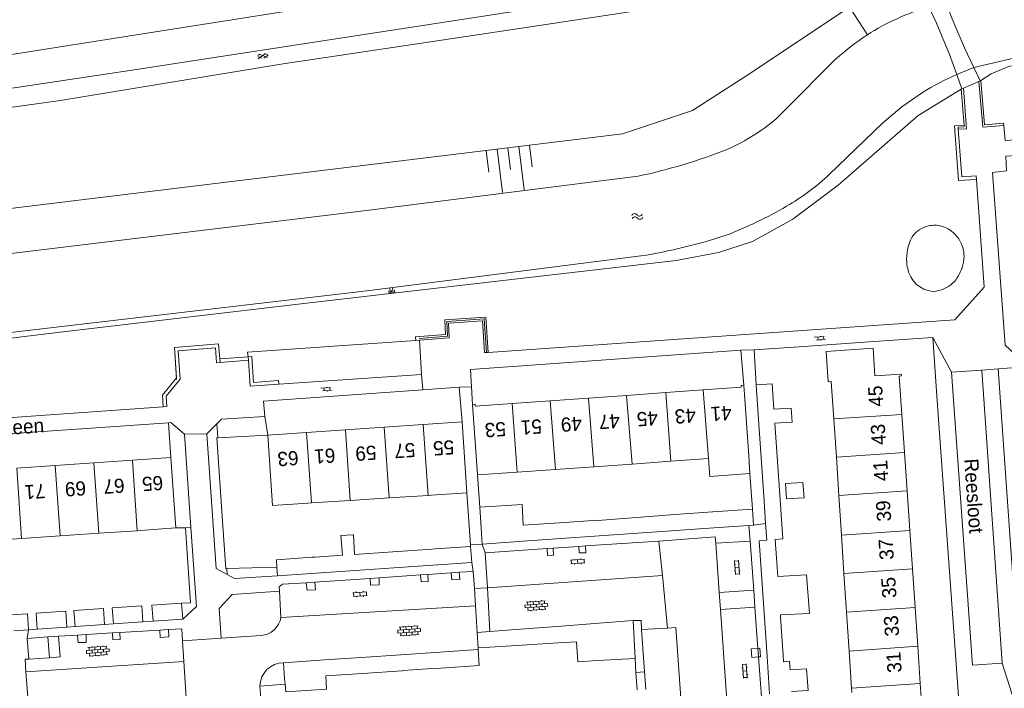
# Model space of a CAD drawing. Extents: x 99476 to 102828, y 406437 to 407931.
# Tile 38 of 162: x 99820 to 99959, y 407166 to 407260. Entities that reach past the tile are written whole.
import ezdxf

# ---------------------------------------------------------------- set-up
doc = ezdxf.new("R2010")
doc.units = 0
doc.header["$MEASUREMENT"] = 0
for name, color, linetype, lineweight in [('BG_bijgebouw', 253, 'Continuous', 0), ('BG_dakoverstek', 253, 'Continuous', 13), ('BG_dakoverstek bijgebouw', 253, 'Continuous', 0), ('BG_gesloten verharding', 253, 'Continuous', 0), ('BG_heg haag', 253, 'Continuous', 0), ('BG_hek', 253, 'Continuous', 0), ('BG_hoofdgebouw', 253, 'Continuous', 13), ('BG_huisnummer', 253, 'Continuous', 0), ('BG_insteek sloot', 253, 'Continuous', 0), ('BG_kant sloot', 253, 'Continuous', 0), ('BG_kant verharding', 253, 'Continuous', 0), ('BG_kunstwerk', 253, 'Continuous', 0), ('BG_open verharding', 253, 'Continuous', 0), ('BG_raster', 253, 'Continuous', 0), ('BG_schutting', 253, 'Continuous', 0), ('BG_straatnaam', 253, 'Continuous', 0), ('BG_taludsymbool', 253, 'Continuous', 0), ('BG_tussenmuur', 253, 'Continuous', 0), ('BG_vlakafsluiter', 253, 'Continuous', 0), ('BG_watersymbool', 253, 'Continuous', 0)]:
    doc.layers.add(name, color=color, linetype=linetype, lineweight=lineweight)
doc.styles.add('Style-WORKING', font='WORKING.shx')

# ---------------------------------------------------------------- blocks, each defined once
blk = doc.blocks.new('S01GV2')
at = {"layer": 'BG_gesloten verharding', "linetype": 'Continuous', "lineweight": 0}
for p, q in [((-0.011625, -0.500414), (0.648313, 0.582897)), ((0.006945, 0.298967), (0.268018, 0.727007)), ((0.618374, -0.705844), (0.009489, 0.408468)), ((0.63697, 0.094645), (0.291267, 0.726467)), ((0.172792, -0.724773), (-0.009122, -0.392669)), ((0.31767, -0.728139), (0.629741, -0.216538))]:
    blk.add_line(p, q, dxfattribs=at)
blk = doc.blocks.new('S02OV2')
at = {"layer": 'BG_open verharding', "linetype": 'Continuous', "lineweight": 0}
for p, q in [((0.052866, 0.482148), (0.183301, 0.482148)), ((0.183301, -1.01785), (0.183301, 0.982147)), ((0.183301, 0.895191), (0.705039, 0.895191)), ((0.705039, -1.01785), (0.705039, 0.982147)), ((0.705039, 0.43867), (0.835473, 0.43867)), ((0.052866, -0.517416), (0.183301, -0.517416)), ((0.183301, -0.017851), (0.705039, -0.017851)), ((0.183301, -0.930894), (0.705039, -0.930894)), ((0.705039, -0.473938), (0.835473, -0.473938))]:
    blk.add_line(p, q, dxfattribs=at)
blk = doc.blocks.new('S02OV6')
at = {"layer": 'BG_open verharding', "linetype": 'Continuous', "lineweight": 0}
for p, q in [((0, 0.20784), (1.371449, 0.20784)), ((0.085505, 0.20784), (0.085505, 0.268177)), ((0.485, -0.192), (0.486, 0.207)), ((0.885505, 0.20784), (0.885505, 0.31106)), ((1.285, -0.193), (1.285, 0.207)), ((0.268333, -0.19216), (1.549656, -0.19216)), ((0.885505, -0.32925), (0.885505, -0.19216))]:
    blk.add_line(p, q, dxfattribs=at)
blk = doc.blocks.new('S02OV4')
at = {"layer": 'BG_open verharding', "linetype": 'Continuous', "lineweight": 0}
for p, q in [((0, -0.200092), (0, 0.200092)), ((0, 0.2), (3.201, 0.2)), ((0.214, 0.6), (2.9, 0.6)), ((0.4, 0.199), (0.4, 0.6)), ((0.8, 0.6), (0.8, 0.7)), ((0.8, -0.2), (0.8, 0.2)), ((1.2, 0.2), (1.2, 0.6)), ((1.6, 0.6), (1.6, 0.7)), ((1.6, -0.2), (1.6, 0.2)), ((2, 0.199), (2, 0.6)), ((2.4, 0.6), (2.4, 0.7)), ((2.4, -0.2), (2.4, 0.2)), ((2.8, 0.2), (2.8, 0.6)), ((3.2, -0.199908), (3.2, 0.200092)), ((0, -0.2), (3.2, -0.199)), ((0.31, -0.6), (2.9, -0.6)), ((0.4, -0.6), (0.399, -0.2)), ((0.8, -0.7), (0.8, -0.6)), ((1.2, -0.6), (1.2, -0.2)), ((1.6, -0.7), (1.6, -0.6)), ((2, -0.6), (1.999, -0.2)), ((2.4, -0.7), (2.4, -0.6)), ((2.8, -0.6), (2.8, -0.2))]:
    blk.add_line(p, q, dxfattribs=at)
blk = doc.blocks.new('WATERS')
at = {"layer": 'BG_watersymbool', "linetype": 'Continuous', "lineweight": 0}
for centre, start, end in [((-0.375, 0.25), 28.07249, 151.92751), ((-0.375, -0.2), 28.07249, 151.92751), ((0.375, 0.65), 208.07249, 331.92751), ((0.375, 0.2), 208.07249, 331.92751)]:
    blk.add_arc(centre, 0.425, start, end, dxfattribs=at)
blk = doc.blocks.new('S04')
at = {"layer": 'BG_taludsymbool', "linetype": 'Continuous', "lineweight": 0}
for p, q in [((-0.5, 0), (-0.5, -0.5)), ((-0.25, 0), (-0.25, -1)), ((0, 0), (0, -0.5)), ((0.25, 0), (0.25, -1)), ((0.5, 0), (0.5, -0.5))]:
    blk.add_line(p, q, dxfattribs=at)

msp = doc.modelspace()

# ---------------------------------------------------------------- linework, layer by layer
at = {"layer": 'BG_bijgebouw', "linetype": 'Continuous', "lineweight": 0}
for p, q in [((99924.271, 407203.238), (99923.89, 407208.778)), ((99924.643, 407197.835), (99924.271, 407203.238)), ((99926.539, 407203.395), (99926.906, 407197.99)), ((99925.014, 407192.432), (99924.643, 407197.835)), ((99926.906, 407197.99), (99927.272, 407192.587)), ((99925.233, 407189.254), (99925.014, 407192.432)), ((99927.272, 407192.587), (99927.647, 407187.066)), ((99912.433, 407190.482), (99907.029, 407190.101)), ((99915.751, 407190.716), (99912.433, 407190.482)), ((99923.364, 407191.252), (99917.781, 407190.859)), ((99923.521, 407189.008), (99923.364, 407191.252)), ((99896.194, 407189.339), (99891.082, 407188.98)), ((99907.029, 407190.101), (99901.59, 407189.638)), ((99917.924, 407188.614), (99922.851, 407188.961)), ((99922.851, 407188.961), (99923.521, 407189.008)), ((99925.398, 407186.86), (99925.233, 407189.254)), ((99896.366, 407187.097), (99901.754, 407187.476)), ((99901.754, 407187.476), (99907.213, 407187.86)), ((99907.213, 407187.86), (99912.595, 407188.239)), ((99912.595, 407188.239), (99917.924, 407188.614)), ((99885.292, 407186.318), (99890.99, 407186.719)), ((99890.99, 407186.719), (99896.366, 407187.097)), ((99861.739, 407184.495), (99865.599, 407184.758)), ((99867.265, 407184.871), (99872.696, 407185.241)), ((99872.696, 407185.241), (99878.166, 407185.614)), ((99878.166, 407185.614), (99878.672, 407185.649)), ((99878.672, 407185.649), (99883.657, 407185.986)), ((99883.657, 407185.986), (99883.81, 407183.722)), ((99861.27, 407184.463), (99861.739, 407184.495)), ((99878.319, 407183.349), (99872.851, 407182.98)), ((99926.761, 407184.389), (99926.94, 407181.761)), ((99856.441, 407181.872), (99856.359, 407183.095)), ((99861.893, 407182.24), (99856.441, 407181.872)), ((99867.372, 407182.61), (99861.893, 407182.24)), ((99872.851, 407182.98), (99867.372, 407182.61)), ((99925.055, 407175.931), (99924.681, 407181.366)), ((99842.88, 407178.01), (99843.07, 407175.73)), ((99817.37, 407176.27), (99821.2, 407176.51)), ((99821.34, 407174.25), (99821.2, 407176.51)), ((99822.42, 407176.61), (99826.58, 407176.89)), ((99822.57, 407174.35), (99822.42, 407176.61)), ((99826.58, 407176.89), (99826.73, 407174.63)), ((99827.74, 407176.97), (99831.91, 407177.24)), ((99827.9, 407174.7), (99827.74, 407176.97)), ((99831.91, 407177.24), (99832.07, 407175)), ((99833.14, 407177.33), (99837.31, 407177.61)), ((99833.3, 407175.07), (99833.14, 407177.33)), ((99837.31, 407177.61), (99837.46, 407175.36)), ((99832.07, 407175), (99827.9, 407174.7)), ((99837.46, 407175.36), (99833.3, 407175.07)), ((99843.07, 407175.73), (99838.9, 407175.45)), ((99895.846, 407174.731), (99901.175, 407175.138)), ((99901.175, 407175.138), (99906.57, 407175.55)), ((99906.57, 407175.55), (99906.825, 407170.191)), ((99925.431, 407170.461), (99925.055, 407175.931)), ((99927.696, 407170.616), (99927.325, 407176.088)), ((99819.284, 407174.116), (99821.34, 407174.25)), ((99826.73, 407174.63), (99822.57, 407174.35)), ((99884.565, 407173.87), (99886.376, 407174.008)), ((99884.711, 407171.725), (99884.565, 407173.87)), ((99886.376, 407174.008), (99890.006, 407174.285)), ((99890.006, 407174.285), (99895.846, 407174.731)), ((99824.08, 407173.24), (99821.14, 407173.03)), ((99821.14, 407173.03), (99821.38, 407170.09)), ((99824.31, 407170.3), (99824.08, 407173.24)), ((99896.008, 407172.386), (99890.161, 407172.037)), ((99898.572, 407172.539), (99896.008, 407172.386)), ((99879.297, 407171.113), (99873.835, 407170.738)), ((99884.727, 407171.486), (99879.297, 407171.113)), ((99821.38, 407170.09), (99824.31, 407170.3)), ((99863.068, 407169.998), (99857.27, 407169.6)), ((99868.248, 407170.354), (99863.068, 407169.998)), ((99873.835, 407170.738), (99868.248, 407170.354)), ((99906.825, 407170.191), (99901.537, 407169.897)), ((99925.792, 407165.217), (99925.431, 407170.461)), ((99927.755, 407169.747), (99927.696, 407170.616)), ((99863.232, 407167.746), (99868.404, 407168.098)), ((99868.404, 407168.098), (99873.991, 407168.479)), ((99873.991, 407168.479), (99874.105, 407168.487)), ((99877.558, 407168.722), (99879.454, 407168.851))]:
    msp.add_line(p, q, dxfattribs=at)
at = {"layer": 'BG_bijgebouw', "linetype": 'Continuous', "lineweight": 0, "flags": 128}
for points in [[(99923.89, 407208.778), (99926.159, 407208.935), (99926.405, 407205.359), (99928.813, 407205.496), (99928.963, 407203.531), (99926.539, 407203.395)], [(99930.493, 407195.02), (99930.65, 407192.854), (99928.184, 407192.725), (99928.048, 407194.878), (99930.493, 407195.02)], [(99891.082, 407188.98), (99890.905, 407191.923), (99884.94, 407191.549)], [(99884.94, 407191.549), (99885.134, 407188.562), (99885.292, 407186.318)], [(99901.59, 407189.638), (99901.584, 407189.718), (99896.194, 407189.339)], [(99867.028, 407187.621), (99865.382, 407187.533), (99865.599, 407184.758)], [(99867.265, 407184.871), (99867.127, 407187.626), (99867.028, 407187.621)], [(99924.681, 407181.366), (99924.308, 407186.785), (99925.398, 407186.86)], [(99856.359, 407183.095), (99856.289, 407184.127), (99861.27, 407184.463)], [(99883.81, 407183.722), (99883.81, 407183.72), (99878.319, 407183.349)], [(99927.325, 407176.088), (99927.307, 407176.348), (99931.415, 407176.553), (99931.002, 407181.972), (99926.94, 407181.761)], [(99838.9, 407175.45), (99838.71, 407177.73), (99842.88, 407178.01)], [(99901.537, 407169.897), (99898.772, 407169.743), (99898.572, 407172.539)], [(99879.454, 407168.851), (99884.881, 407169.221), (99884.727, 407171.486)], [(99890.161, 407172.037), (99885.605, 407171.765), (99884.711, 407171.725)], [(99857.27, 407169.6), (99857.42, 407167.35), (99857.495, 407166.591)], [(99857.495, 407166.591), (99857.602, 407165.515), (99863.363, 407165.882), (99863.232, 407167.746)]]:
    msp.add_lwpolyline(points, dxfattribs=at)
at = {"layer": 'BG_dakoverstek', "linetype": 'Continuous', "lineweight": 13}
msp.add_line((99923.029, 407196.281), (99922.853, 407198.768), dxfattribs=at)
at = {"layer": 'BG_dakoverstek', "linetype": 'Continuous', "lineweight": 13, "flags": 128}
msp.add_lwpolyline([(99917.183, 407198.374), (99917.359, 407195.88), (99923.029, 407196.281)], dxfattribs=at)
at = {"layer": 'BG_dakoverstek bijgebouw', "linetype": 'Continuous', "lineweight": 0}
for p, q in [((99915.751, 407190.716), (99917.754, 407190.857)), ((99917.754, 407190.857), (99917.781, 407190.859)), ((99926.585, 407186.945), (99926.761, 407184.389)), ((99877.558, 407168.722), (99874.105, 407168.487))]:
    msp.add_line(p, q, dxfattribs=at)
at = {"layer": 'BG_dakoverstek bijgebouw', "linetype": 'Continuous', "lineweight": 0, "flags": 128}
for points in [[(99927.647, 407187.066), (99926.582, 407186.992), (99926.585, 407186.945)], [(99928.887, 407165.538), (99931.22, 407165.697), (99931.012, 407168.761), (99928.681, 407168.602), (99928.6, 407169.804), (99927.755, 407169.747)]]:
    msp.add_lwpolyline(points, dxfattribs=at)
at = {"layer": 'BG_heg haag', "linetype": 'Continuous', "lineweight": 0}
for p, q in [((99952.812, 407250.476), (99953.211, 407245.373)), ((99948.79, 407215.47), (99940.474, 407214.885)), ((99949.433, 407206.51), (99948.79, 407215.47)), ((99841.897, 407214.027), (99848.138, 407214.55)), ((99842.211, 407209.555), (99841.897, 407214.027)), ((99848.138, 407214.55), (99848.348, 407211.939)), ((99929.956, 407214.145), (99923.63, 407213.7)), ((99923.63, 407213.7), (99923.89, 407208.778)), ((99841.42, 407198.56), (99841.052, 407203.427)), ((99848.022, 407201.295), (99855.053, 407201.698)), ((99843.477, 407188.63), (99842.12, 407188.6)), ((99849.295, 407182.865), (99849.166, 407182.861)), ((99856.359, 407183.095), (99849.295, 407182.865))]:
    msp.add_line(p, q, dxfattribs=at)
at = {"layer": 'BG_heg haag', "linetype": 'Continuous', "lineweight": 0, "flags": 128}
for points in [[(99955.566, 407251.7), (99956.103, 407245.442), (99958.784, 407245.649), (99958.81, 407245.35)], [(99953.211, 407245.373), (99953.227, 407245.174), (99952.368, 407245.129), (99952.39, 407244.83)], [(99960.36, 407213.12), (99958.99, 407214.38), (99957.21, 407238.71)], [(99885.869, 407213.337), (99885.563, 407218.077), (99880.29, 407217.702), (99880.38, 407215.622), (99876.412, 407215.329)], [(99848.699, 407189.571), (99847.883, 407201.287), (99848.022, 407201.295)], [(99842.88, 407178.01), (99844.165, 407178.054), (99843.479, 407188.63), (99843.477, 407188.63)]]:
    msp.add_lwpolyline(points, dxfattribs=at)
at = {"layer": 'BG_hek', "linetype": 'Continuous', "lineweight": 0}
for p, q in [((99854.66, 407204.34), (99855.053, 407201.698)), ((99833.3, 407175.07), (99832.07, 407175)), ((99838.9, 407175.45), (99837.46, 407175.36)), ((99822.57, 407174.35), (99821.34, 407174.25)), ((99827.9, 407174.7), (99826.73, 407174.63))]:
    msp.add_line(p, q, dxfattribs=at)
at = {"layer": 'BG_hoofdgebouw', "linetype": 'Continuous', "lineweight": 13}
for p, q in [((99922.14, 407208.714), (99922.853, 407198.768)), ((99900.279, 407206.914), (99894.873, 407206.526)), ((99900.279, 407206.914), (99905.613, 407207.297)), ((99905.613, 407207.297), (99911.19, 407207.698)), ((99911.19, 407207.698), (99916.447, 407208.076)), ((99934.837, 407203.965), (99934.614, 407207.251)), ((99883.906, 407206.027), (99884.605, 407196.083)), ((99889.487, 407206.14), (99894.873, 407206.526)), ((99944.799, 407199.219), (99944.429, 407204.622)), ((99866.009, 407202.452), (99871.488, 407202.828)), ((99871.488, 407202.828), (99876.966, 407203.205)), ((99876.966, 407203.205), (99882.445, 407203.582)), ((99882.445, 407203.582), (99883.134, 407193.556)), ((99935.2, 407198.561), (99934.837, 407203.965)), ((99855.053, 407201.698), (99860.531, 407202.075)), ((99860.531, 407202.075), (99866.009, 407202.452)), ((99945.17, 407193.816), (99944.799, 407199.219)), ((99819.68, 407197.055), (99825.115, 407197.431)), ((99825.115, 407197.431), (99830.55, 407197.807)), ((99830.55, 407197.807), (99835.985, 407198.184)), ((99835.985, 407198.184), (99841.42, 407198.56)), ((99841.42, 407198.56), (99842.12, 407188.6)), ((99895.616, 407196.857), (99901.013, 407197.237)), ((99901.013, 407197.237), (99906.41, 407197.616)), ((99906.41, 407197.616), (99911.89, 407198.002)), ((99911.89, 407198.002), (99917.183, 407198.374)), ((99935.555, 407193.157), (99935.2, 407198.561)), ((99884.605, 407196.083), (99890.235, 407196.479)), ((99890.235, 407196.479), (99895.616, 407196.857)), ((99877.655, 407193.182), (99872.175, 407192.833)), ((99878.146, 407193.213), (99877.655, 407193.182)), ((99883.134, 407193.556), (99878.146, 407193.213)), ((99935.921, 407187.582), (99935.555, 407193.157)), ((99945.552, 407188.24), (99945.17, 407193.816)), ((99861.214, 407192.137), (99860.73, 407192.106)), ((99866.694, 407192.485), (99861.214, 407192.137)), ((99872.175, 407192.833), (99866.694, 407192.485)), ((99825.803, 407187.483), (99820.367, 407187.114)), ((99831.239, 407187.851), (99825.803, 407187.483)), ((99836.674, 407188.219), (99831.239, 407187.851)), ((99837.13, 407188.25), (99836.674, 407188.219)), ((99842.12, 407188.6), (99837.13, 407188.25)), ((99936.278, 407182.16), (99935.921, 407187.582)), ((99945.923, 407182.82), (99945.552, 407188.24)), ((99820.367, 407187.114), (99814.932, 407186.746)), ((99936.634, 407176.733), (99936.278, 407182.16)), ((99946.294, 407177.402), (99945.923, 407182.82)), ((99936.994, 407171.253), (99936.634, 407176.733)), ((99946.67, 407171.915), (99946.294, 407177.402)), ((99937.339, 407166.008), (99936.994, 407171.253)), ((99947.03, 407166.671), (99946.67, 407171.915)), ((99937.379, 407165.394), (99937.339, 407166.008))]:
    msp.add_line(p, q, dxfattribs=at)
at = {"layer": 'BG_hoofdgebouw', "linetype": 'Continuous', "lineweight": 13, "flags": 128}
for points in [[(99944.429, 407204.622), (99944.059, 407210.026), (99944.378, 407210.048), (99944.361, 407210.292), (99940.644, 407210.037), (99940.377, 407213.949), (99933.762, 407213.496), (99934.056, 407209.218), (99934.477, 407209.247), (99934.614, 407207.251)], [(99916.447, 407208.076), (99921.789, 407208.464), (99921.773, 407208.687), (99922.14, 407208.714)], [(99889.487, 407206.14), (99884.316, 407205.773), (99884.295, 407206.055), (99883.906, 407206.027)], [(99860.73, 407192.106), (99855.736, 407191.763), (99855.053, 407201.698)], [(99947.781, 407161.21), (99947.767, 407161.423), (99947.391, 407161.397), (99947.03, 407166.671)]]:
    msp.add_lwpolyline(points, dxfattribs=at)
at = {"layer": 'BG_insteek sloot', "linetype": 'Continuous', "lineweight": 0}
for p, q in [((99955.566, 407251.7), (99955.47, 407251.64)), ((99952.9, 407250.53), (99952.812, 407250.476))]:
    msp.add_line(p, q, dxfattribs=at)
at = {"layer": 'BG_insteek sloot', "linetype": 'Continuous', "lineweight": 0, "flags": 128}
for points in [[(99762.328, 407208.423), (99764.45, 407214.66), (99781.61, 407227.72), (99792.17, 407230.41), (99905.08, 407244.18), (99914.93, 407247.47), (99922.44, 407252.29), (99937.053, 407262.041)], [(100000, 407258.944049), (99996.573, 407258.531), (99959.586, 407253.691), (99957.029, 407252.614), (99955.566, 407251.7)], [(99952.812, 407250.476), (99946.748, 407246.73), (99935.469, 407236.917), (99929.064, 407232.12), (99923.377, 407228.982), (99918.57, 407227.448), (99912.632, 407226.318), (99860.162, 407220.226), (99825.436, 407216.16), (99795.582, 407212.556), (99792.818, 407211.751), (99789.602, 407210.569), (99786.985, 407209.425), (99784.27, 407207.833), (99782.476, 407206.677), (99770.554, 407194.685)]]:
    msp.add_lwpolyline(points, dxfattribs=at)
at = {"layer": 'BG_kant sloot', "linetype": 'Continuous', "lineweight": 0}
for p, q in [((99927.89, 407247.48), (99935.102, 407254.672)), ((99952.176, 407252.542), (99954.581, 407253.501))]:
    msp.add_line(p, q, dxfattribs=at)
at = {"layer": 'BG_kant sloot', "linetype": 'Continuous', "lineweight": 0, "flags": 128}
for points in [[(99954.581, 407253.501), (99960.41, 407254.89), (100000, 407259.680571)], [(99934.208, 407238.438), (99941.71, 407245.68), (99944.437, 407247.972), (99947.367, 407249.999)], [(99794.735, 407224.399), (99868.97, 407233.37), (99907.263, 407238.191)], [(99795.45, 407213.42), (99869.01, 407222.04), (99907.66, 407226.95)]]:
    msp.add_lwpolyline(points, dxfattribs=at)
at = {"layer": 'BG_kant sloot', "linetype": 'Continuous', "lineweight": 0, "extrusion": (0, 0, -1)}
for centre, radius, start, end in [((-99957.692511, 407229.941988), 33.496014, 57.258088, 73.574682), ((-99957.694083, 407229.951305), 33.489028, 47.576012, 57.247205), ((-99967.441424, 407217.855374), 37.897167, 58.014286, 66.245927)]:
    msp.add_arc(centre, radius, start, end, dxfattribs=at)
at = {"layer": 'BG_kant sloot', "linetype": 'Continuous', "lineweight": 0}
for centre, radius, start, end in [((99916.235871, 407257.821176), 15.580714, 302.904745, 318.416071), ((99908.261993, 407268.031217), 28.507698, 293.610917, 305.21291), ((99890.082557, 407318.141521), 81.775629, 282.127771, 291.219064), ((99912.284435, 407261.62846), 31.913009, 299.848903, 313.39144), ((99897.07324, 407287.785732), 62.171358, 291.319722, 300.009664), ((99895.305296, 407304.00752), 78.041656, 279.108764, 288.197349)]:
    msp.add_arc(centre, radius, start, end, dxfattribs=at)
at = {"layer": 'BG_kant verharding', "linetype": 'Continuous', "lineweight": 0}
for p, q in [((99876.739, 407210.272), (99876.43, 407215.08)), ((99885.869, 407213.337), (99886.119, 407213.355)), ((99922.14, 407208.714), (99921.72, 407213.66)), ((99848.348, 407211.939), (99852.35, 407212.25)), ((99960.528, 407211.225), (99958.017, 407211.021)), ((99856.617, 407208.877), (99876.74, 407210.26)), ((99876.74, 407210.26), (99876.739, 407210.272)), ((99951.44, 407210.55), (99955.73, 407210.86)), ((99955.73, 407210.86), (99958.59, 407169.55)), ((99876.903, 407208.064), (99882.03, 407208.43)), ((99882.445, 407203.582), (99882.03, 407208.43)), ((99883.763, 407208.493), (99883.906, 407206.027)), ((99799.44, 407202.814), (99840.331, 407205.685)), ((99952.66, 407161.55), (99949.433, 407206.51)), ((99846.48, 407201.85), (99847.886, 407203.263)), ((99844.229, 407188.683), (99843.31, 407201.81)), ((99899.834, 407186.061), (99910.185, 407186.755)), ((99910.69, 407181.915), (99910.185, 407186.755)), ((99923.048, 407186.734), (99918.202, 407186.454)), ((99918.202, 407186.454), (99918.697, 407179.496)), ((99923.553, 407179.853), (99923.048, 407186.734)), ((99885.72, 407185.115), (99894.453, 407185.7)), ((99886.025, 407180.18), (99885.72, 407185.115)), ((99894.453, 407185.7), (99895.285, 407185.756)), ((99895.285, 407185.756), (99898.9, 407185.999)), ((99898.9, 407185.999), (99899.834, 407186.061)), ((99870.742, 407181.583), (99876.597, 407181.979)), ((99876.597, 407181.979), (99877.618, 407182.048)), ((99877.618, 407182.048), (99880.89, 407182.269)), ((99880.89, 407182.269), (99882.056, 407182.348)), ((99882.056, 407182.348), (99884.001, 407182.479)), ((99884.001, 407182.479), (99884.179, 407180.045)), ((99886.025, 407180.18), (99910.69, 407181.915)), ((99860.482, 407180.889), (99861.708, 407180.972)), ((99861.708, 407180.972), (99869.499, 407181.499)), ((99869.499, 407181.499), (99870.742, 407181.583)), ((99856.919, 407175.997), (99856.71, 407179.67)), ((99884.179, 407180.045), (99886.025, 407180.18)), ((99884.179, 407180.045), (99884.355, 407177.645)), ((99918.697, 407179.496), (99918.867, 407177.102)), ((99923.553, 407179.853), (99923.729, 407177.459)), ((99856.919, 407175.997), (99884.355, 407177.645)), ((99918.867, 407177.102), (99920.127, 407159.389)), ((99924.157, 407171.629), (99923.729, 407177.459)), ((99833.155, 407173.798), (99829.443, 407173.57)), ((99834.207, 407173.863), (99833.155, 407173.798)), ((99839.845, 407174.21), (99834.207, 407173.863)), ((99841.069, 407174.285), (99839.845, 407174.21)), ((99907.75, 407174.265), (99911.4, 407174.492)), ((99907.75, 407174.265), (99908.142, 407168.331)), ((99828.255, 407173.497), (99825.577, 407173.332)), ((99829.443, 407173.57), (99828.255, 407173.497)), ((99843.04, 407172.711), (99848.477, 407173.074)), ((99843.23, 407169.8), (99843.04, 407172.711)), ((99848.477, 407173.074), (99854.11, 407173.45)), ((99884.727, 407171.486), (99884.711, 407171.725)), ((99924.244, 407170.433), (99924.157, 407171.629)), ((99820.978, 407168.32), (99843.23, 407169.8)), ((99925.032, 407159.699), (99924.244, 407170.433)), ((99820.978, 407168.32), (99821.468, 407161.505)), ((99908.142, 407168.331), (99906.963, 407168.217)), ((99906.963, 407168.217), (99907.148, 407165.783)), ((99908.142, 407168.331), (99908.338, 407165.844))]:
    msp.add_line(p, q, dxfattribs=at)
at = {"layer": 'BG_kant verharding', "linetype": 'Continuous', "lineweight": 0, "flags": 128}
for points in [[(100000, 407280.749886), (99980.707, 407276.983), (99956.182, 407272.274), (99935.984, 407268.44), (99909.009, 407264.429), (99835.606, 407253.089), (99803.315, 407248.237), (99794.731, 407247.067)], [(99947.232, 407264.483), (99947.034, 407264.85), (99946.514, 407265.378), (99944.84, 407266.337), (99943.968, 407266.75), (99943.101, 407267.074), (99941.966, 407266.93), (99936.615, 407266.002), (99884.91, 407258.157), (99857.227, 407254.024), (99825.535, 407248.808), (99791.217, 407244.089)], [(99955.277, 407251.557), (99955.83, 407245.12), (99958.81, 407245.35)], [(99952.39, 407244.83), (99953.55, 407244.89), (99953.102, 407250.617)], [(99958.81, 407245.35), (99958.99, 407243.25), (100000, 407246.055163)], [(99954.966, 407237.741), (99954.93, 407238.24), (99952.88, 407238.1), (99952.39, 407244.83)], [(99957.21, 407238.71), (99959.18, 407238.96), (99959.11, 407241.04), (100000, 407243.826275)], [(99886.119, 407213.355), (99951.88, 407217.96), (99956.05, 407222.55), (99954.966, 407237.741)], [(99876.43, 407215.08), (99880.64, 407215.39), (99880.55, 407217.47), (99885.33, 407217.81), (99885.62, 407213.32), (99885.869, 407213.337)], [(99840.331, 407205.685), (99840.83, 407205.72), (99840.73, 407207.16), (99842.71, 407209.59), (99842.43, 407213.57), (99847.68, 407214.01), (99847.85, 407211.9), (99848.348, 407211.939)], [(99921.72, 407213.66), (99883.62, 407210.95), (99883.763, 407208.493)], [(99852.35, 407212.25), (99852.59, 407208.6), (99856.617, 407208.877)], [(99958.59, 407169.55), (99954.38, 407169.28), (99951.44, 407210.55)], [(99958.017, 407211.021), (99958.01, 407211.02), (99961.05, 407167.6), (99963.28, 407167.73)], [(99854.66, 407204.34), (99854.45, 407206.46), (99876.903, 407208.064)], [(99847.886, 407203.263), (99848.56, 407203.94), (99854.66, 407204.34)], [(99841.052, 407203.427), (99795.34, 407200.28), (99795.74, 407194.448)], [(99843.31, 407201.81), (99841.38, 407203.45), (99841.052, 407203.427)], [(99849.351, 407182.048), (99847.79, 407182.88), (99846.48, 407201.85)], [(99843.07, 407175.73), (99845.01, 407177.53), (99844.229, 407188.683)], [(99910.185, 407186.755), (99918.14, 407187.33), (99918.202, 407186.454)], [(99856.441, 407181.872), (99850.38, 407181.5), (99849.351, 407182.048)], [(99856.71, 407179.67), (99856.665, 407180.305), (99857.118, 407180.662), (99860.482, 407180.889)], [(99856.71, 407179.67), (99850.05, 407179.22), (99848.21, 407177.27), (99848.477, 407173.074)], [(99907.75, 407174.265), (99907.68, 407175.56), (99906.57, 407175.55)], [(99843.04, 407172.711), (99842.93, 407174.4), (99841.069, 407174.285)], [(99911.4, 407174.492), (99912.575, 407174.565), (99914.167, 407152.02), (99913.794, 407152.004)], [(99825.577, 407173.332), (99825.805, 407170.417), (99824.31, 407170.3)], [(99821.38, 407170.09), (99820.85, 407170.11), (99820.978, 407168.32)]]:
    msp.add_lwpolyline(points, dxfattribs=at)
at = {"layer": 'BG_kant verharding', "linetype": 'Continuous', "lineweight": 0}
for centre, radius, start, end in [((99853.902008, 407176.501863), 3.058943, 273.898828, 350.50015), ((99857.270801, 407166.288113), 3.311887, 90.013859, 179.586748)]:
    msp.add_arc(centre, radius, start, end, dxfattribs=at)
at = {"layer": 'BG_kunstwerk', "linetype": 'Continuous', "lineweight": 0}
for p, q in [((99955.47, 407251.64), (99954.581, 407253.501)), ((99952.9, 407250.53), (99952.176, 407252.542)), ((99955.277, 407251.557), (99953.102, 407250.617)), ((99955.277, 407251.557), (99955.47, 407251.64)), ((99953.102, 407250.617), (99952.9, 407250.53))]:
    msp.add_line(p, q, dxfattribs=at)
at = {"layer": 'BG_kunstwerk', "linetype": 'Continuous', "lineweight": 0, "flags": 128}
for points in [[(99950.47, 407263.3), (99951.4, 407260.71), (99953.25, 407256.29), (99954.581, 407253.501)], [(99952.176, 407252.542), (99951.16, 407255.37), (99949.32, 407259.79), (99948.221, 407262.071)]]:
    msp.add_lwpolyline(points, dxfattribs=at)
at = {"layer": 'BG_raster', "linetype": 'Continuous', "lineweight": 0}
msp.add_line((99906.963, 407168.217), (99906.825, 407170.191), dxfattribs=at)
at = {"layer": 'BG_schutting', "linetype": 'Continuous', "lineweight": 0}
for p, q in [((99940.474, 407214.885), (99929.956, 407214.145)), ((99884.605, 407196.083), (99884.94, 407191.549)), ((99923.364, 407191.252), (99923.029, 407196.281)), ((99883.134, 407193.556), (99883.641, 407186.217)), ((99849.166, 407182.861), (99848.699, 407189.571)), ((99883.641, 407186.217), (99883.657, 407185.986)), ((99853.959, 407166.312), (99857.495, 407166.591)), ((99853.959, 407166.312), (99855.31, 407148.49))]:
    msp.add_line(p, q, dxfattribs=at)
at = {"layer": 'BG_tussenmuur', "linetype": 'Continuous', "lineweight": 0}
for p, q in [((99900.279, 407206.914), (99901.013, 407197.237)), ((99905.613, 407207.297), (99906.41, 407197.616)), ((99911.19, 407207.698), (99911.89, 407198.002)), ((99916.447, 407208.076), (99917.183, 407198.374)), ((99889.487, 407206.14), (99890.235, 407196.479)), ((99894.873, 407206.526), (99895.616, 407196.857)), ((99944.429, 407204.622), (99934.837, 407203.965)), ((99871.488, 407202.828), (99872.175, 407192.833)), ((99876.966, 407203.205), (99877.655, 407193.182)), ((99860.531, 407202.075), (99861.214, 407192.137)), ((99866.009, 407202.452), (99866.694, 407192.485)), ((99944.799, 407199.219), (99935.2, 407198.561)), ((99825.115, 407197.431), (99825.803, 407187.483)), ((99830.55, 407197.807), (99831.239, 407187.851)), ((99835.985, 407198.184), (99836.674, 407188.219)), ((99819.68, 407197.055), (99820.367, 407187.114)), ((99945.17, 407193.816), (99935.555, 407193.157)), ((99935.921, 407187.582), (99945.552, 407188.24)), ((99936.278, 407182.16), (99945.923, 407182.82)), ((99936.634, 407176.733), (99946.294, 407177.402)), ((99936.994, 407171.253), (99946.67, 407171.915)), ((99937.339, 407166.008), (99947.03, 407166.671))]:
    msp.add_line(p, q, dxfattribs=at)
at = {"layer": 'BG_vlakafsluiter', "linetype": 'Continuous', "lineweight": 0}
for p, q in [((99939.576, 407258.116), (99937.053, 407262.041)), ((99945.385, 407224.67), (99945.255, 407225.172)), ((99945.685, 407223.985), (99945.385, 407224.67)), ((99946.074, 407223.408), (99945.685, 407223.985)), ((99946.921, 407222.627), (99946.51, 407222.949)), ((99947.532, 407222.283), (99946.921, 407222.627)), ((99950.924, 407222.614), (99950.348, 407222.31)), ((99948.79, 407215.47), (99951.44, 407210.55)), ((99875.931, 407215.046), (99876.43, 407215.08)), ((99852.35, 407212.25), (99852.279, 407212.746)), ((99923.63, 407213.7), (99921.72, 407213.66)), ((99876.74, 407210.26), (99876.903, 407208.064)), ((99958.017, 407211.021), (99955.73, 407210.86)), ((99882.03, 407208.43), (99883.763, 407208.493)), ((99848.022, 407201.295), (99847.886, 407203.263)), ((99846.48, 407201.85), (99843.31, 407201.81)), ((99923.048, 407186.734), (99922.851, 407188.961)), ((99923.521, 407189.008), (99925.233, 407189.254)), ((99844.229, 407188.683), (99843.477, 407188.63)), ((99885.292, 407186.318), (99883.641, 407186.217)), ((99885.292, 407186.318), (99885.72, 407185.115)), ((99883.81, 407183.722), (99884.001, 407182.479)), ((99849.351, 407182.048), (99849.295, 407182.865)), ((99910.69, 407181.915), (99911.4, 407174.492)), ((99886.376, 407174.008), (99886.025, 407180.18)), ((99923.553, 407179.853), (99918.697, 407179.496)), ((99884.355, 407177.645), (99884.565, 407173.87)), ((99923.729, 407177.459), (99918.867, 407177.102)), ((99821.14, 407173.03), (99821.34, 407174.25)), ((99825.577, 407173.332), (99824.08, 407173.24)), ((99923.218, 407171.56), (99924.157, 407171.629)), ((99843.23, 407169.8), (99843.655, 407163.184)), ((99961.52, 407160.26), (99958.59, 407169.55))]:
    msp.add_line(p, q, dxfattribs=at)
at = {"layer": 'BG_vlakafsluiter', "linetype": 'Continuous', "lineweight": 0, "flags": 128}
for points in [[(99781.622, 407280.751), (99796.742, 407257.368), (99801.9, 407252.676), (99956.554, 407277.082), (100000, 407287.081557)], [(99954.966, 407237.741), (99952.417, 407237.567), (99951.854, 407245.303), (99953.211, 407245.373)], [(99947.55, 407230.981), (99947.21, 407230.82), (99946.885, 407230.625), (99946.62, 407230.432), (99946.497, 407230.329), (99946.258, 407230.103), (99946.145, 407229.982), (99945.876, 407229.643), (99945.645, 407229.165)], [(99947.55, 407230.981), (99947.874, 407231.099), (99948.205, 407231.187)], [(99948.205, 407231.187), (99948.406, 407231.226), (99948.606, 407231.253)], [(99953.167, 407227.417), (99953.101, 407227.808), (99952.979, 407228.259), (99952.837, 407228.635), (99952.662, 407228.997), (99952.452, 407229.349), (99952.245, 407229.638), (99951.953, 407229.977), (99951.651, 407230.267), (99951.304, 407230.541), (99950.968, 407230.76), (99950.659, 407230.92), (99950.286, 407231.07), (99949.97, 407231.163), (99949.601, 407231.236), (99949.309, 407231.268), (99948.905, 407231.275), (99948.606, 407231.253)], [(99945.451, 407228.664), (99945.543, 407228.918), (99945.645, 407229.165)], [(99945.166, 407227.463), (99945.219, 407227.787), (99945.288, 407228.106)], [(99945.288, 407228.106), (99945.363, 407228.386), (99945.451, 407228.664)], [(99945.166, 407227.463), (99945.118, 407226.998), (99945.105, 407226.473)], [(99945.154, 407225.761), (99945.119, 407226.118), (99945.105, 407226.473)], [(99952.831, 407225.047), (99952.943, 407225.334), (99953.05, 407225.681), (99953.137, 407226.076), (99953.192, 407226.536), (99953.203, 407226.922)], [(99953.167, 407227.417), (99953.192, 407227.168), (99953.203, 407226.922)], [(99945.255, 407225.172), (99945.198, 407225.463), (99945.154, 407225.761)], [(99952.831, 407225.047), (99952.718, 407224.74), (99952.583, 407224.442)], [(99950.924, 407222.614), (99951.317, 407222.888), (99951.57, 407223.102), (99951.837, 407223.365), (99952.071, 407223.635), (99952.198, 407223.803), (99952.395, 407224.1), (99952.583, 407224.442)], [(99946.074, 407223.408), (99946.263, 407223.191), (99946.51, 407222.949)], [(99947.532, 407222.283), (99947.828, 407222.164), (99948.173, 407222.057), (99948.534, 407221.982), (99948.857, 407221.943), (99949.256, 407221.989), (99949.621, 407222.063), (99950.034, 407222.187), (99950.348, 407222.31)], [(99886.119, 407213.355), (99885.796, 407218.344), (99880.03, 407217.934), (99880.12, 407215.854), (99875.899, 407215.542), (99875.931, 407215.046)], [(99841.897, 407214.027), (99842.197, 407209.752), (99840.218, 407207.323), (99840.331, 407205.685)], [(99852.279, 407212.746), (99848.308, 407212.438), (99848.138, 407214.55)], [(99852.279, 407212.746), (99852.185, 407213.408), (99875.931, 407215.046)], [(99856.617, 407208.877), (99856.583, 407209.376), (99853.056, 407209.133), (99852.816, 407212.788), (99852.279, 407212.746)], [(99894.453, 407185.7), (99894.498, 407184.728), (99895.352, 407184.768), (99895.285, 407185.756)], [(99899.834, 407186.061), (99899.883, 407185.103), (99898.964, 407185.073), (99898.9, 407185.999)], [(99877.618, 407182.048), (99877.648, 407181.067), (99876.671, 407181.017), (99876.597, 407181.979)], [(99882.056, 407182.348), (99882.138, 407181.335), (99881.027, 407181.282), (99880.89, 407182.269)], [(99861.708, 407180.972), (99861.783, 407179.897), (99860.611, 407179.82), (99860.482, 407180.889)], [(99870.742, 407181.583), (99870.761, 407180.594), (99869.518, 407180.515), (99869.499, 407181.499)], [(99834.207, 407173.863), (99834.245, 407172.887), (99833.204, 407172.848), (99833.155, 407173.798)], [(99841.069, 407174.285), (99841.128, 407173.265), (99839.884, 407173.159), (99839.845, 407174.21)], [(99829.443, 407173.57), (99829.48, 407172.471), (99828.356, 407172.441), (99828.255, 407173.497)], [(99924.244, 407170.433), (99923.306, 407170.364), (99923.218, 407171.56)], [(99924.157, 407171.629), (99924.414, 407171.648), (99924.502, 407170.452), (99924.244, 407170.433)]]:
    msp.add_lwpolyline(points, dxfattribs=at)

# ---------------------------------------------------------------- block references
at = {"layer": 'BG_gesloten verharding', "color": 7, "linetype": 'Continuous', "lineweight": 0, "rotation": 277.93555}
msp.add_blockref('S01GV2', (99854.337, 407255.467), dxfattribs=at)
at = {"layer": 'BG_open verharding', "linetype": 'Continuous', "lineweight": 0}
for name, p, rotation in [('S02OV6', (99932.124, 407215.272), 4.302011), ('S02OV6', (99862.536, 407208.085), 4.302011), ('S02OV2', (99898.729, 407184.302), 274.012171), ('S02OV2', (99921.644, 407183.051), 184.073364), ('S02OV2', (99868.05, 407179.714), 274.012171), ('S02OV4', (99891.311, 407177.533), 4.130539), ('S02OV4', (99873.39, 407173.984), 4.130539), ('S02OV4', (99829.519, 407171.121), 4.359152), ('S02OV2', (99922.766, 407168.442), 184.073364)]:
    msp.add_blockref(name, p, dxfattribs=dict(at, rotation=rotation))
at = {"layer": 'BG_taludsymbool', "color": 7, "linetype": 'Continuous', "lineweight": 0, "xscale": 6.154017, "yscale": 6.154017, "zscale": 6.154017, "rotation": 6.934474}
msp.add_blockref('S04', (99888.916, 407242.201), dxfattribs=at)
at = {"layer": 'BG_taludsymbool', "linetype": 'Continuous', "lineweight": 0, "xscale": 0.8073739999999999, "yscale": 0.8073739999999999, "zscale": 0.8073739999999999, "rotation": 186.614482}
msp.add_blockref('S04', (99872.558, 407221.665), dxfattribs=at)
at = {"layer": 'BG_watersymbool', "linetype": 'Continuous', "lineweight": 0, "rotation": 7.181879}
msp.add_blockref('WATERS', (99907.161, 407232.29), dxfattribs=at)

# ---------------------------------------------------------------- texts
at = {"layer": 'BG_huisnummer', "linetype": 'Continuous', "lineweight": 0, "style": 'Style-WORKING'}
for s, rotation, p in [('45', 93.897896, (99941.844, 407205.764)), ('41', 184.130539, (99920.392, 407205.857)), ('49', 184.130539, (99899.266, 407204.34)), ('47', 184.130539, (99904.619, 407204.724)), ('45', 184.130539, (99909.972, 407205.109)), ('43', 184.130539, (99915.326, 407205.493)), ('53', 184.130539, (99888.559, 407203.571)), ('51', 184.130539, (99893.625, 407203.935)), ('43', 93.897896, (99942.215, 407200.361)), ('59', 183.955038, (99870.309, 407200.241)), ('57', 183.955038, (99875.787, 407200.618)), ('55', 183.955038, (99881.266, 407200.995)), ('63', 183.955038, (99859.332, 407199.486)), ('61', 183.955038, (99864.523, 407199.843)), ('41', 93.897896, (99942.565, 407195.246)), ('65', 183.955038, (99840.244, 407195.972)), ('71', 183.955038, (99823.671, 407194.825)), ('69', 183.955038, (99829.374, 407195.22)), ('67', 183.955038, (99834.809, 407195.596)), ('39', 93.897896, (99942.953, 407189.58)), ('37', 93.897896, (99943.323, 407184.177)), ('35', 93.897896, (99943.694, 407178.774)), ('33', 93.897896, (99944.064, 407173.372)), ('31', 93.897896, (99944.415, 407168.256))]:
    msp.add_text(s, height=2, rotation=rotation, dxfattribs=at).set_placement(p)
at = {"layer": 'BG_straatnaam', "linetype": 'Continuous', "lineweight": 0, "style": 'Style-WORKING'}
for s, rotation, p in [('Duivensteen', 3.955038, (99808.758, 407201.065)), ('Reesloot', 274.073364, (99953.202, 407198.312))]:
    msp.add_text(s, height=2, rotation=rotation, dxfattribs=at).set_placement(p)

doc.saveas('drawing.dxf')
